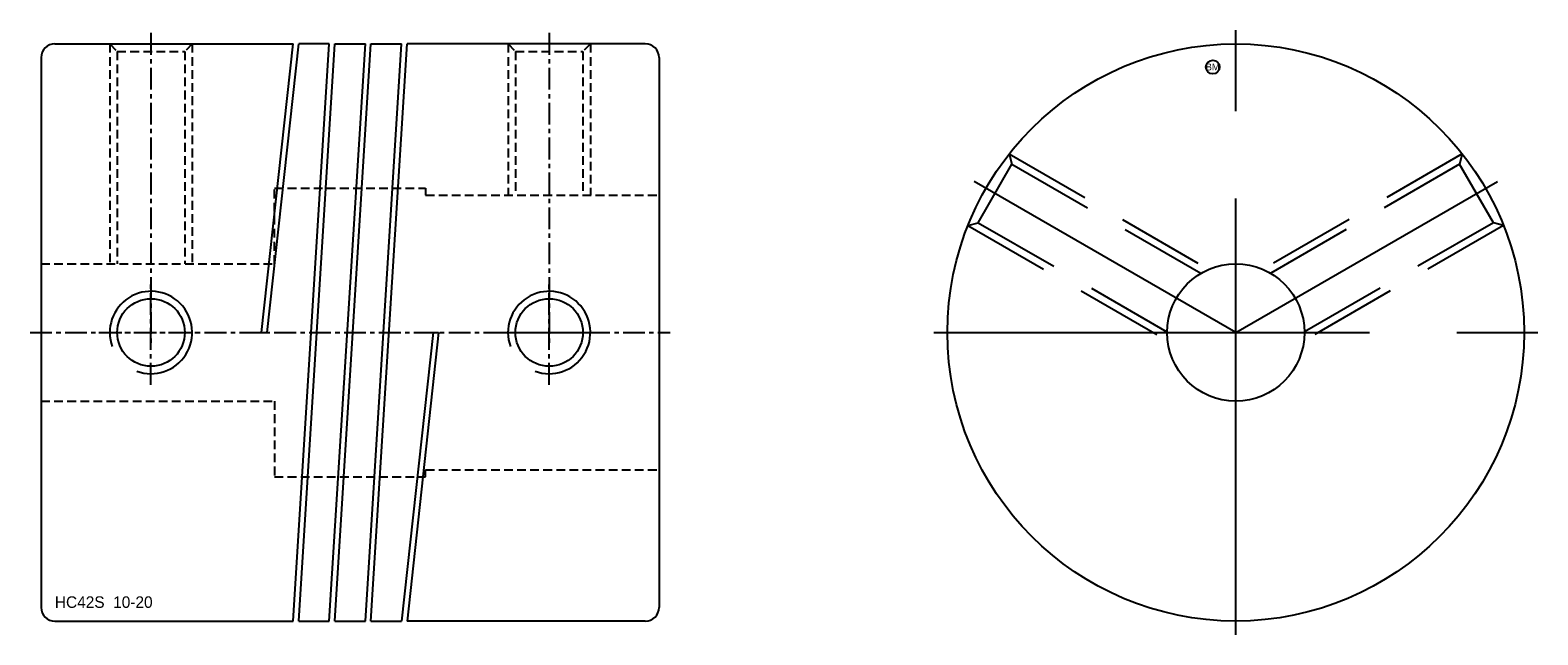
# Model space of a CAD drawing. Extents: x -17 to 93, y -22 to 22.
import ezdxf
from ezdxf.enums import TextEntityAlignment as Align

# ---------------------------------------------------------------- set-up
doc = ezdxf.new("R2010")
doc.units = 0
doc.header["$MEASUREMENT"] = 0
doc.linetypes.add('CENTER', pattern=[50.8, 31.75, -6.35, 6.35, -6.35])
doc.linetypes.add('HIDDEN', pattern=[9.525, 6.35, -3.175])
doc.layers.get('0').update_dxf_attribs({"linetype": 'CONTINUOUS'})
for name, color, linetype in [('BOM', 6, 'CONTINUOUS'), ('CENTER', 1, 'CENTER'), ('HIDDEN', 2, 'HIDDEN'), ('THIN', 3, 'CONTINUOUS')]:
    doc.layers.add(name, color=color, linetype=linetype)

# ---------------------------------------------------------------- blocks, each defined once
blk = doc.blocks.new('MCLBM2')
blk.add_circle((0, 0), 0.5)
blk.add_text('BM', height=0.5).set_placement((0, 0), align=Align.MIDDLE)
at = {"flags": 1}
for tag, p in [('NAME', (0, -1)), ('ENAME', (0, -2)), ('SPEC', (0, -3)), ('MATERIAL', (0, -4)), ('QTY', (0, -5)), ('WEIGHT', (0, -6)), ('PRICE', (0, -7)), ('REMARK', (0, -8)), ('USER1', (0, -9)), ('USER2', (0, -10)), ('USER3', (0, -11)), ('USER4', (0, -12)), ('USER5', (0, -13)), ('USER6', (0, -14))]:
    blk.add_attdef(tag, p, '', height=0.5, dxfattribs=at)

msp = doc.modelspace()

# ---------------------------------------------------------------- linework, layer by layer
at = {"ltscale": 0.1}
for p, q in [((-15.25, 21), (2.1, 21)), ((-0.2, 0), (2.1, 21)), ((0.2, 0), (2.51, 21)), ((2.1, -21), (4.73, 21)), ((2.51, -21), (5.14, 21)), ((4.73, 21), (2.51, 21)), ((4.73, -21), (7.36, 21)), ((5.14, -21), (7.77, 21)), ((5.14, 21), (7.36, 21)), ((7.36, -21), (9.99, 21)), ((7.77, -21), (10.4, 21)), ((7.77, 21), (9.99, 21)), ((27.75, 21), (10.4, 21)), ((-16.25, 20), (-16.25, -20)), ((28.75, 20), (28.75, -20)), ((-0.2, 0), (0.2, 0)), ((12.3, 0), (9.99, -21)), ((12.7, 0), (10.4, -21)), ((12.3, 0), (12.7, 0)), ((-15.25, -21), (2.1, -21)), ((2.51, -21), (4.73, -21)), ((5.14, -21), (7.36, -21)), ((7.77, -21), (9.99, -21)), ((27.75, -21), (10.4, -21))]:
    msp.add_line(p, q, dxfattribs=at)
for radius in [21, 5]:
    msp.add_circle((70.75, 0), radius)
for centre in [(-8.25, 0), (20.75, 0)]:
    msp.add_circle(centre, 2.46, dxfattribs=at)
for centre, start, end in [((-15.25, 20), 90, 180), ((27.75, 20), 0, 90), ((-15.25, -20), 180, 270), ((27.75, -20), 270, 0)]:
    msp.add_arc(centre, 1, start, end, dxfattribs=at)
at = {"layer": 'CENTER'}
for p, q in [((70.75, -22), (70.75, 22)), ((70.75, 0), (51.7, 11)), ((48.75, 0), (92.75, 0))]:
    msp.add_line(p, q, dxfattribs=at)
at = {"layer": 'CENTER', "ltscale": 0.05}
for p, q in [((-8.25, 21.8), (-8.25, -0.8)), ((20.75, 21.8), (20.75, -0.8)), ((-8.25, -3.8), (-8.25, 3.8)), ((20.75, -3.8), (20.75, 3.8)), ((-17.05, 0), (29.55, 0)), ((-12.05, 0), (-4.45, 0)), ((16.95, 0), (24.55, 0))]:
    msp.add_line(p, q, dxfattribs=at)
at = {"layer": 'CENTER', "extrusion": (1.22461e-16, -2.99932e-32, -1)}
msp.add_line((70.75, 0), (89.8, 11), dxfattribs=at)
at = {"layer": 'HIDDEN', "ltscale": 0.1}
for p, q in [((-11.25, 21), (-11.25, 5)), ((-11.25, 21), (-10.71, 20.46)), ((-5.25, 21), (-5.79, 20.46)), ((-5.25, 21), (-5.25, 5)), ((17.75, 21), (17.75, 10)), ((17.75, 21), (18.29, 20.46)), ((23.75, 21), (23.21, 20.46)), ((23.75, 21), (23.75, 10)), ((-10.71, 20.46), (-10.71, 5)), ((-10.71, 20.46), (-5.79, 20.46)), ((-5.79, 20.46), (-5.79, 5)), ((18.29, 20.46), (23.21, 20.46)), ((18.29, 20.46), (18.29, 10)), ((23.21, 20.46), (23.21, 10))]:
    msp.add_line(p, q, dxfattribs=at)
at = {"layer": 'HIDDEN'}
for p, q in [((51.99, 7.99), (54.45, 12.25)), ((54.25, 12.99), (68.79, 4.6)), ((54.25, 12.99), (54.45, 12.25)), ((54.45, 12.25), (68.21, 4.31)), ((51.25, 7.79), (51.99, 7.99)), ((51.25, 7.79), (65.79, -0.6)), ((51.99, 7.99), (65.75, 0.05))]:
    msp.add_line(p, q, dxfattribs=at)
at = {"layer": 'HIDDEN', "extrusion": (1.22461e-16, -2.99932e-32, -1)}
for p, q in [((87.25, 12.99), (72.71, 4.6)), ((87.05, 12.25), (73.29, 4.31)), ((87.25, 12.99), (87.05, 12.25)), ((89.51, 7.99), (87.05, 12.25)), ((90.25, 7.79), (75.71, -0.6)), ((89.51, 7.99), (75.75, 0.05)), ((90.25, 7.79), (89.51, 7.99))]:
    msp.add_line(p, q, dxfattribs=at)
at = {"layer": 'HIDDEN', "ltscale": 0.1}
msp.add_lwpolyline([(-16.25, 5), (0.75, 5), (0.75, 10.5), (11.75, 10.5), (11.75, 10), (28.75, 10)], dxfattribs=at)
at = {"layer": 'HIDDEN', "ltscale": 0.1, "extrusion": (-2.99932e-32, -1.22461e-16, -1)}
msp.add_lwpolyline([(16.25, -5), (-0.75, -5), (-0.75, -10.5), (-11.75, -10.5), (-11.75, -10), (-28.75, -10)], dxfattribs=at)
at = {"layer": 'THIN', "ltscale": 0.1}
for centre in [(-8.25, 0), (20.75, 0)]:
    msp.add_arc(centre, 3, 250, 200, dxfattribs=at)

# ---------------------------------------------------------------- block references
at = {"layer": 'BOM'}
msp.add_blockref('MCLBM2', (69.07, 19.32), dxfattribs=at)

# ---------------------------------------------------------------- texts
msp.add_text('HC42S  10-20', height=0.84).set_placement((-15.25, -20.04))

doc.saveas('drawing.dxf')
